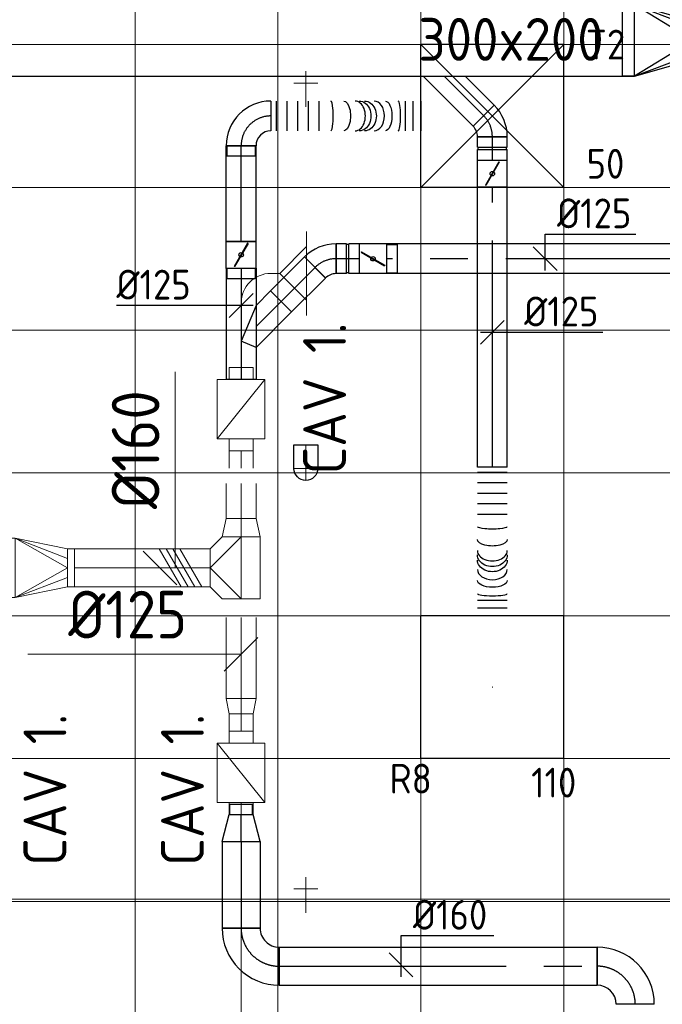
# Model space of a CAD drawing. Header units: millimetres. Extents: x -72425 to 38660, y 7096 to 51783.
# Tile 47 of 54: x -26085 to -23387, y 14856 to 18992. Entities that reach past the tile are written whole.
import ezdxf
from ezdxf.enums import TextEntityAlignment as Align

# ---------------------------------------------------------------- set-up
doc = ezdxf.new("R2010")
doc.units = ezdxf.units.MM
doc.header["$LTSCALE"] = 50
doc.linetypes.add('CENTER2', pattern=[28.575, 19.05, -3.175, 3.175, -3.175])
for name, color, linetype, lineweight in [('WL570---_BESTAAND-HARTLIJN', 161, 'Continuous', 0), ('WL570---_BESTAAND-MAATVOERING', 161, 'Continuous', 0), ('WL570---_BESTAAND-TOEVOER', 180, 'Continuous', 0), ('WL570---_DEMONTEREN', 10, 'Continuous', 0)]:
    doc.layers.add(name, color=color, linetype=linetype, lineweight=lineweight)
for name, color, linetype in [('WL570---_RETOUR', 100, 'Continuous'), ('WL570---_RETOUR_HL', 1, 'Continuous'), ('WL570---_RETOUR_RST', 100, 'Continuous'), ('WL570---_RETOUR_RST_HL', 1, 'Continuous'), ('WL570---_TOEVOER', 200, 'Continuous'), ('WL570---_TOEVOER_HL', 1, 'Continuous'), ('WL570---_TOEVOER_RST', 3, 'Continuous'), ('WL570---_TOEVOER_RST_HL', 1, 'Continuous'), ('WM570---_DEMONTEREN', 1, 'Continuous'), ('WM570---_RETOUR', 2, 'Continuous'), ('WM570---_RETOUR_PR', 2, 'Continuous'), ('WM570---_RETOUR_RST_PR', 1, 'Continuous'), ('WM570---_TOEVOER', 2, 'Continuous'), ('WM570---_TOEVOER_PR', 2, 'Continuous'), ('WM570---_TOEVOER_RST_PR', 1, 'Continuous')]:
    doc.layers.add(name, color=color, linetype=linetype)
doc.layers.get('WL570---_DEMONTEREN').off()
doc.styles.add('BURO-025', font='ISO96.shx', dxfattribs={"height": 125})
doc.styles.add('MAATVOERING', font='ISO')

# ---------------------------------------------------------------- blocks, each defined once
blk = doc.blocks.new('A$C33D74301')
at = {"color": 8, "linetype": 'Continuous', "lineweight": 13}
for p, q in [((-22200, -24725), (-22200, -32803.4)), ((-21600, -24725), (-21600, -32594.6)), ((-21000, -24725), (-21000, -32368)), ((-20400, -24725), (-20400, -32131.2)), ((-34200, -25275), (-18000, -25275)), ((-34200, -25875), (-18000, -25875)), ((-34200, -26475), (-18000, -26475)), ((-34200, -27075), (-18000, -27075)), ((-34200, -27675), (-18000, -27675)), ((-34200, -28275), (-18000, -28275)), ((-34200, -28875), (-18000, -28875))]:
    blk.add_line(p, q, dxfattribs=at)
blk = doc.blocks.new('KARO')
for p, q in [((1, 0.5), (0, 0.5)), ((0, -0.5), (1, -0.5))]:
    blk.add_line(p, q)
at = {"invisible_edges": 15}
blk.add_3dface([(0, 0.5), (0, -0.5), (1, -0.5), (1, 0.5)], dxfattribs=at)
at = {"layer": 'WL570---_BESTAAND-HARTLIJN'}
blk.add_line((0, 0), (1, 0), dxfattribs=at)
blk = doc.blocks.new('VBX1001000010025000')
blk.add_lwpolyline([(50, -100), (300, -100), (300, 100), (50, 100)], close=True)
for points in [[(50, 50), (0, 50), (0, -50), (50, -50)], [(300, -50), (350, -50), (350, 50), (300, 50)]]:
    blk.add_lwpolyline(points)
at = {"layer": 'WL570---_BESTAAND-HARTLIJN'}
blk.add_line((300, 0), (350, 0), dxfattribs=at)
at = {"layer": 'WL570---_BESTAAND-TOEVOER'}
blk.add_line((50, -100), (300, 100), dxfattribs=at)
blk = doc.blocks.new('OSV1251000640K')
blk.add_lwpolyline([(-64, -62.5), (0, -50), (0, 50), (-64, 62.5)], close=True)
at = {"layer": 'WL570---_BESTAAND-HARTLIJN'}
blk.add_line((-64, 0), (0, 0), dxfattribs=at)
blk = doc.blocks.new('VRO2502000016030000-0')
for p, q in [((0, 155), (0, -155)), ((50, -125), (50, 125)), ((270, -80), (270, 80))]:
    blk.add_line(p, q)
blk.add_lwpolyline([(0, 125), (0, -125), (50, -125), (270, -80), (300, -80), (300, 80), (270, 80), (50, 125)], close=True)
at = {"layer": 'WL570---_BESTAAND-TOEVOER'}
for p, q in [((50, 125), (270, 40)), ((50, -125), (270, -40))]:
    blk.add_line(p, q, dxfattribs=at)
blk.add_lwpolyline([(50, -125), (270, 0), (50, 125)], dxfattribs=at)
blk = doc.blocks.new('OTS16016016000T')
blk.add_lwpolyline([(-130, -210), (130, -210), (130, -50), (80, 0), (-80, 0), (-130, -50)], close=True)
at = {"layer": 'WL570---_BESTAAND-HARTLIJN'}
blk.add_line((-130, -130), (130, -130), dxfattribs=at)
at = {"layer": 'WL570---_BESTAAND-TOEVOER'}
blk.add_lwpolyline([(-130, -130), (0, 0), (130, -130)], dxfattribs=at)
blk = doc.blocks.new('MVLINE')
blk.add_line((35.4, -35.4), (-35.4, 35.4))
blk = doc.blocks.new('OSV1601250780G')
blk.add_lwpolyline([(0, -80), (78, -62.5), (78, 62.5), (0, 80)], close=True)
at = {"layer": 'WL570---_BESTAAND-HARTLIJN'}
blk.add_line((0, 0), (78, 0), dxfattribs=at)
blk = doc.blocks.new('KARH')
blk.add_line((0, -0.5), (1, -0.5))
at = {"invisible_edges": 15}
blk.add_3dface([(0, 0.5), (0, -0.5), (1, -0.5), (1, 0.5)], dxfattribs=at)
blk = doc.blocks.new('UISO')
for p, q in [((0, 0.18), (1, 0.757)), ((0, 0), (1, 0.577))]:
    blk.add_line(p, q)
at = {"layer": 'WL570---_BESTAAND-TOEVOER'}
for p, q in [((0, 0.36), (1, 0.937)), ((0, -0.18), (1, 0.397))]:
    blk.add_line(p, q, dxfattribs=at)
blk = doc.blocks.new('*U579')
at = {"layer": 'WM570---_TOEVOER', "color": 0, "ltscale": 10}
for p, q in [((0, 122.7), (389.3, 122.7)), ((0, -50), (0, 122.7)), ((50, -50), (-50, 50))]:
    blk.add_line(p, q, dxfattribs=at)
at = {"layer": 'WM570---_TOEVOER', "color": 0, "style": 'BURO-025'}
blk.add_text('%%c160', height=125, dxfattribs=at).set_placement((50, 147.7))
blk = doc.blocks.new('*U583')
at = {"layer": 'WM570---_RETOUR', "color": 0, "ltscale": 10}
for p, q in [((-50, -50), (50, 50)), ((-50, 0), (464, 0))]:
    blk.add_line(p, q, dxfattribs=at)
at = {"layer": 'WM570---_RETOUR', "color": 0, "style": 'BURO-025'}
blk.add_text('%%c125', height=125, dxfattribs=at).set_placement((133.6, 25))
blk = doc.blocks.new('OBO10000090ZH')
blk.add_lwpolyline([(-50, -100), (50, -100), (50, 0, 1), (-50, 0)], format="xyb", close=True)
at = {"layer": 'WL570---_BESTAAND-HARTLIJN'}
for points in [[(0, -100), (0, 50)], [(-50, 0), (50, 0)]]:
    blk.add_lwpolyline(points, dxfattribs=at)
blk = doc.blocks.new('OBO12500090H')
blk.add_lwpolyline([(62.5, -125, 0.414214), (-125, 62.5), (-125, -62.5, -0.414214), (-62.5, -125)], format="xyb", close=True)
at = {"invisible_edges": 15}
for points in [[(-114.1, -63.4), (-92.4, 59.7), (-125, 62.5), (-125, -62.5)], [(-103.6, -66.3), (-60.9, 51.2), (-92.4, 59.7), (-114.1, -63.4)], [(-93.8, -70.9), (-31.2, 37.4), (-60.9, 51.2), (-103.6, -66.3)], [(-84.8, -77.1), (-4.5, 18.6), (-31.2, 37.4), (-93.8, -70.9)], [(-77.1, -84.8), (18.6, -4.5), (-4.5, 18.6), (-84.8, -77.1)], [(-70.9, -93.8), (37.4, -31.2), (18.6, -4.5), (-77.1, -84.8)], [(-66.3, -103.6), (51.2, -60.9), (37.4, -31.2), (-70.9, -93.8)], [(-63.4, -114.1), (59.7, -92.4), (51.2, -60.9), (-66.3, -103.6)], [(-62.5, -125), (62.5, -125), (59.7, -92.4), (-63.4, -114.1)]]:
    blk.add_3dface(points, dxfattribs=at)
at = {"layer": 'WL570---_BESTAAND-HARTLIJN'}
blk.add_arc((-125, -125), 125, 0, 90, dxfattribs=at)
blk = doc.blocks.new('OTS12512512500H')
blk.add_lwpolyline([(-112.5, -62.5), (112.5, -62.5), (112.5, 62.5), (62.5, 112.5), (-62.5, 112.5), (-112.5, 62.5)], close=True)
at = {"layer": 'WL570---_BESTAAND-HARTLIJN'}
blk.add_line((-112.5, 0), (112.5, 0), dxfattribs=at)
at = {"layer": 'WL570---_BESTAAND-TOEVOER'}
blk.add_lwpolyline([(-112.5, 0), (0, 112.5), (112.5, 0)], dxfattribs=at)
blk = doc.blocks.new('OSV1251000640G')
blk.add_lwpolyline([(0, -62.5), (64, -50), (64, 50), (0, 62.5)], close=True)
at = {"layer": 'WL570---_BESTAAND-HARTLIJN'}
blk.add_line((0, 0), (64, 0), dxfattribs=at)
blk = doc.blocks.new('*U594')
at = {"color": 0, "ltscale": 10}
for p, q in [((300, 300, -2650), (-300, 300, -2650)), ((-300, -300, -2650), (-300, 300, -2650)), ((300, -300, -2650), (300, 300, -2650)), ((300, -300, -2650), (-300, -300, -2650))]:
    blk.add_line(p, q, dxfattribs=at)
at = {"layer": 'WL570---_RETOUR_RST_HL', "linetype": 'CENTER2'}
blk.add_circle((0, 0, -2650), 0.075, dxfattribs=at)
at = {"layer": 'WL570---_RETOUR_RST', "color": 2, "style": 'BURO-025'}
for tag in ['MC', 'Q']:
    blk.add_attdef(tag, text='', height=125, dxfattribs=at).set_placement((0, 0), align=Align.MIDDLE)
at = {"layer": 'WM570---_RETOUR_RST_PR', "color": 2, "style": 'BURO-025'}
blk.add_attdef('POSNR', text='', height=125, dxfattribs=at).set_placement((0, 0), align=Align.MIDDLE)
blk = doc.blocks.new('*U664')
at = {"color": 0, "ltscale": 10}
for p, q in [((0, 62.5, -2700), (0, -62.5, -2700)), ((22.1, 62.5, -2700), (22.1, -62.5, -2700)), ((66.3, 62.5, -2700), (66.3, -62.5, -2700)), ((110.4, 62.5, -2700), (110.4, -62.5, -2700)), ((154.6, 62.5, -2700), (154.6, -62.5, -2700)), ((198.8, 62.5, -2700), (198.8, -62.5, -2700)), ((560, 62.5, -2700), (560, -62.5, -2700)), ((592.4, 62.5, -2700), (592.4, -62.5, -2700)), ((624.7, 62.5, -2700), (624.7, -62.5, -2700))]:
    blk.add_line(p, q, dxfattribs=at)
for centre, major_axis, ratio, start_param, end_param in [((249.5, 0, -2700), (0, -62.5), 0.152467, 0, 3.141593), ((351.1, 0, -2700), (0, -62.5), 0.694319, 0, 3.141593), ((429.8, 0, -2700), (0, 62.5), 0.694319, 3.141593, 6.283185), ((531.4, 0, -2700), (0, 62.5), 0.152467, 3.141593, 6.283185)]:
    blk.add_ellipse(centre, major_axis=major_axis, ratio=ratio, start_param=start_param, end_param=end_param, dxfattribs=at)
at = {"color": 0, "ltscale": 10, "extrusion": (0, 0, -1)}
for centre, major_axis, ratio, start_param, end_param in [((304, 0, -2700), (0, 62.5), 0.443546, 0, 3.141593), ((368.7, 0, -2700), (0, 62.5), 0.788158, 0, 3.141593), ((390.5, 0, -2700), (0, 62.5), 0.788158, 0, 3.141593), ((476.9, 0, -2700), (0, -62.5), 0.443546, 3.141593, 6.283185)]:
    blk.add_ellipse(centre, major_axis=major_axis, ratio=ratio, start_param=start_param, end_param=end_param, dxfattribs=at)
at = {"layer": 'WM570---_RETOUR_PR', "color": 2, "style": 'BURO-025'}
blk.add_attdef('POSNR', text='', height=125, dxfattribs=at).set_placement((0, 0), align=Align.MIDDLE)
blk = doc.blocks.new('*U665')
at = {"color": 0, "ltscale": 10}
for p, q in [((-49.3, 62.5, -2700), (-5, 62.5, -2700)), ((-49.3, 62.5, -2700), (-49.3, -62.5, -2700)), ((-5, 62.5, -2700), (-5, -62.5, -2700)), ((-5, 59.375, -2700), (5, 59.375, -2700)), ((5, 62.5, -2700), (49.3, 62.5, -2700)), ((5, 62.5, -2700), (5, -62.5, -2700)), ((49.3, 62.5, -2700), (49.3, -62.5, -2700)), ((-49.3, -62.5, -2700), (-5, -62.5, -2700)), ((-5, -59.375, -2700), (5, -59.375, -2700)), ((5, -62.5, -2700), (49.3, -62.5, -2700))]:
    blk.add_line(p, q, dxfattribs=at)
at = {"layer": 'WL570---_RETOUR_HL', "linetype": 'CENTER2'}
blk.add_line((-49.3, 0, -2700), (49.3, 0, -2700), dxfattribs=at)
at = {"layer": 'WM570---_RETOUR_PR', "color": 2, "style": 'BURO-025'}
blk.add_attdef('POSNR', text='', height=125, dxfattribs=at).set_placement((0, 0), align=Align.MIDDLE)
blk = doc.blocks.new('*U666')
at = {"color": 0, "ltscale": 10}
for p, q in [((0, 62.5, -2700), (1176.6, 62.5, -2700)), ((0, -62.5, -2700), (0, 62.5, -2700)), ((0, -62.5, -2700), (1176.6, -62.5, -2700))]:
    blk.add_line(p, q, dxfattribs=at)
at = {"layer": 'WL570---_RETOUR_HL', "linetype": 'CENTER2'}
blk.add_line((0, 0, -2700), (1176.6, 0, -2700), dxfattribs=at)
at = {"layer": 'WM570---_RETOUR_PR', "color": 2, "style": 'BURO-025'}
blk.add_attdef('POSNR', text='', height=125, dxfattribs=at).set_placement((0, 0), align=Align.MIDDLE)
blk = doc.blocks.new('*U667')
at = {"ltscale": 10}
for p, q in [((-56.5, 62.5, -2700), (56.4, 62.5, -2700)), ((-56.5, -62.5, -2700), (-56.5, 62.5, -2700)), ((56.4, 62.5, -2700), (56.4, -62.5, -2700)), ((-49.4, 27.3, -2700), (-48.4, 29.1, -2700)), ((48.4, -29.1, -2700), (-49.4, 27.3, -2700)), ((49.4, -27.3, -2700), (-48.4, 29.1, -2700)), ((48.4, -29.1, -2700), (49.4, -27.3, -2700)), ((-56.5, -62.5, -2700), (56.4, -62.5, -2700))]:
    blk.add_line(p, q, dxfattribs=at)
blk.add_circle((0, 0, -2700), 9.41, dxfattribs=at)
at = {"layer": 'WL570---_RETOUR', "color": 2, "style": 'BURO-025'}
blk.add_attdef('I', text='', height=125, dxfattribs=at).set_placement((0, 0), align=Align.MIDDLE)
at = {"layer": 'WM570---_RETOUR_PR', "color": 2, "style": 'BURO-025'}
blk.add_attdef('POSNR', text='', height=125, dxfattribs=at).set_placement((0, 0), align=Align.MIDDLE)
blk = doc.blocks.new('*U668')
at = {"color": 0, "ltscale": 10}
for p, q in [((-51.8, -62.5, -2700), (-51.8, 62.5, -2700)), ((-7.6, 80.8, -2700), (80.8, -7.6, -2700))]:
    blk.add_line(p, q, dxfattribs=at)
for radius in [62.6, 187.6]:
    blk.add_arc((-51.8, 125.1, -2700), radius, 270, 315, dxfattribs=at)
at = {"layer": 'WL570---_RETOUR_HL', "linetype": 'CENTER2'}
blk.add_arc((-51.8, 125.1, -2700), 125.1, 270, 315, dxfattribs=at)
at = {"layer": 'WM570---_RETOUR_PR', "color": 2, "style": 'BURO-025'}
blk.add_attdef('POSNR', text='', height=125, dxfattribs=at).set_placement((0, 0), align=Align.MIDDLE)
blk = doc.blocks.new('*U676')
at = {"ltscale": 10}
for p, q in [((-56.5, 59.4, -2700), (-100.8, 59.4, -2700)), ((-100.8, -59.4, -2700), (-100.8, 59.4, -2700)), ((-56.5, 62.5, -2700), (56.4, 62.5, -2700)), ((-56.5, -62.5, -2700), (-56.5, 62.5, -2700)), ((56.4, 62.5, -2700), (56.4, -62.5, -2700)), ((-49.4, 27.3, -2700), (-48.4, 29.1, -2700)), ((48.4, -29.1, -2700), (-49.4, 27.3, -2700)), ((49.4, -27.3, -2700), (-48.4, 29.1, -2700)), ((48.4, -29.1, -2700), (49.4, -27.3, -2700)), ((-56.5, -59.4, -2700), (-100.8, -59.4, -2700)), ((-56.5, -62.5, -2700), (56.4, -62.5, -2700))]:
    blk.add_line(p, q, dxfattribs=at)
blk.add_circle((0, 0, -2700), 9.41, dxfattribs=at)
at = {"layer": 'WL570---_TOEVOER', "color": 2, "style": 'BURO-025'}
blk.add_attdef('I', text='', height=125, dxfattribs=at).set_placement((0, 0), align=Align.MIDDLE)
at = {"layer": 'WM570---_TOEVOER_PR', "color": 2, "style": 'BURO-025'}
blk.add_attdef('POSNR', text='', height=125, dxfattribs=at).set_placement((0, 0), align=Align.MIDDLE)
blk = doc.blocks.new('*U677')
at = {"color": 0, "ltscale": 10}
for p, q in [((-49.3, 62.5, -2700), (-5, 62.5, -2700)), ((-49.3, 62.5, -2700), (-49.3, -62.5, -2700)), ((-5, 62.5, -2700), (-5, -62.5, -2700)), ((-5, 59.375, -2700), (5, 59.375, -2700)), ((5, 62.5, -2700), (49.3, 62.5, -2700)), ((5, 62.5, -2700), (5, -62.5, -2700)), ((49.3, 62.5, -2700), (49.3, -62.5, -2700)), ((-49.3, -62.5, -2700), (-5, -62.5, -2700)), ((-5, -59.375, -2700), (5, -59.375, -2700)), ((5, -62.5, -2700), (49.3, -62.5, -2700))]:
    blk.add_line(p, q, dxfattribs=at)
at = {"layer": 'WL570---_TOEVOER_HL', "linetype": 'CENTER2'}
blk.add_line((-49.3, 0, -2700), (49.3, 0, -2700), dxfattribs=at)
at = {"layer": 'WM570---_TOEVOER_PR', "color": 2, "style": 'BURO-025'}
blk.add_attdef('POSNR', text='', height=125, dxfattribs=at).set_placement((0, 0), align=Align.MIDDLE)
blk = doc.blocks.new('*U678')
at = {"color": 0, "ltscale": 10}
for p, q in [((0, 62.5, -2700), (1453.6, 62.5, -2700)), ((0, -62.5, -2700), (0, 62.5, -2700)), ((0, -62.5, -2700), (1453.6, -62.5, -2700))]:
    blk.add_line(p, q, dxfattribs=at)
at = {"layer": 'WL570---_TOEVOER_HL', "linetype": 'CENTER2'}
blk.add_line((0, 0, -2700), (1453.6, 0, -2700), dxfattribs=at)
at = {"layer": 'WM570---_TOEVOER_PR', "color": 2, "style": 'BURO-025'}
blk.add_attdef('POSNR', text='', height=125, dxfattribs=at).set_placement((0, 0), align=Align.MIDDLE)
blk = doc.blocks.new('*U679')
at = {"layer": 'WM570---_TOEVOER', "color": 0, "ltscale": 10}
for p, q in [((0, 103.3), (380.4, 103.3)), ((0, -50), (0, 103.3)), ((50, -50), (-50, 50))]:
    blk.add_line(p, q, dxfattribs=at)
at = {"layer": 'WM570---_TOEVOER', "color": 0, "style": 'BURO-025'}
blk.add_text('%%c125', height=125, dxfattribs=at).set_placement((50, 128.3))
blk = doc.blocks.new('*U680')
at = {"color": 0, "ltscale": 10}
for p, q in [((-51.8, -62.5, -2700), (-51.8, 62.5, -2700)), ((-7.6, 80.8, -2700), (80.8, -7.6, -2700))]:
    blk.add_line(p, q, dxfattribs=at)
for radius in [62.6, 187.6]:
    blk.add_arc((-51.8, 125.1, -2700), radius, 270, 315, dxfattribs=at)
at = {"layer": 'WL570---_TOEVOER_HL', "linetype": 'CENTER2'}
blk.add_arc((-51.8, 125.1, -2700), 125.1, 270, 315, dxfattribs=at)
at = {"layer": 'WM570---_TOEVOER_PR', "color": 2, "style": 'BURO-025'}
blk.add_attdef('POSNR', text='', height=125, dxfattribs=at).set_placement((0, 0), align=Align.MIDDLE)
blk = doc.blocks.new('*U681')
at = {"color": 0, "ltscale": 10}
for p, q in [((0, 62.5, -2700), (201.5, 62.5, -2700)), ((0, -62.5, -2700), (0, 62.5, -2700)), ((201.5, 62.5, -2700), (201.5, -62.5, -2700)), ((0, -62.5, -2700), (201.5, -62.5, -2700))]:
    blk.add_line(p, q, dxfattribs=at)
at = {"layer": 'WL570---_TOEVOER_HL', "linetype": 'CENTER2'}
blk.add_line((0, 0, -2700), (201.5, 0, -2700), dxfattribs=at)
at = {"layer": 'WM570---_TOEVOER_PR', "color": 2, "style": 'BURO-025'}
blk.add_attdef('POSNR', text='', height=125, dxfattribs=at).set_placement((0, 0), align=Align.MIDDLE)
blk = doc.blocks.new('*U682')
at = {"color": 0, "ltscale": 10}
for p, q in [((0, 88.4, -2700), (61, 149.3, -2700)), ((61, 149.3, -2700), (149.3, 61, -2700)), ((0, 88.4, -2700), (-62.5, -62.5, -2700)), ((0, -88.4, -2700), (149.3, 61, -2700)), ((0, -88.4, -2700), (-62.5, -62.5, -2700))]:
    blk.add_line(p, q, dxfattribs=at)
at = {"layer": 'WL570---_TOEVOER_HL', "linetype": 'CENTER2'}
blk.add_line((0, 0, -2700), (105.2, 105.2, -2700), dxfattribs=at)
at = {"layer": 'WM570---_TOEVOER_PR', "color": 2, "style": 'BURO-025'}
blk.add_attdef('POSNR', text='', height=125, dxfattribs=at).set_placement((0, 0), align=Align.MIDDLE)
blk = doc.blocks.new('*U683')
at = {"color": 0, "ltscale": 10}
for p, q in [((0, 62.5, -2700), (466.9, 62.5, -2700)), ((0, -62.5, -2700), (0, 62.5, -2700)), ((466.9, 62.5, -2700), (466.9, -62.5, -2700)), ((0, -62.5, -2700), (466.9, -62.5, -2700))]:
    blk.add_line(p, q, dxfattribs=at)
at = {"layer": 'WL570---_TOEVOER_HL', "linetype": 'CENTER2'}
blk.add_line((0, 0, -2700), (466.9, 0, -2700), dxfattribs=at)
at = {"layer": 'WM570---_TOEVOER_PR', "color": 2, "style": 'BURO-025'}
blk.add_attdef('POSNR', text='', height=125, dxfattribs=at).set_placement((0, 0), align=Align.MIDDLE)
blk = doc.blocks.new('*U684')
at = {"layer": 'WM570---_TOEVOER', "color": 0, "ltscale": 10}
for p, q in [((-50, -50), (50, 50)), ((50, 0), (-523.5, 0))]:
    blk.add_line(p, q, dxfattribs=at)
at = {"layer": 'WM570---_TOEVOER', "color": 0, "style": 'BURO-025'}
blk.add_text('%%c125', height=125, dxfattribs=at).set_placement((-523.5, 25))
blk = doc.blocks.new('*U685')
at = {"color": 0, "ltscale": 10}
for p, q in [((45, 150, -2700), (-5, 150, -2700)), ((-5, -150, -2700), (-5, 150, -2700)), ((290, 0, -2700), (45, 150, -2700)), ((45, 150, -2700), (290, 56.6, -2700)), ((290, 80, -2700), (45, 150, -2700)), ((45, -150, -2700), (45, 150, -2700)), ((295, 80, -2700), (290, 80, -2700)), ((290, -80, -2700), (290, 80, -2700)), ((295, -80, -2700), (295, 80, -2700)), ((290, 0, -2700), (45, -150, -2700)), ((45, -150, -2700), (290, -56.6, -2700)), ((45, -150, -2700), (290, -80, -2700)), ((295, -80, -2700), (290, -80, -2700)), ((45, -150, -2700), (-5, -150, -2700))]:
    blk.add_line(p, q, dxfattribs=at)
at = {"layer": 'WM570---_RETOUR_PR', "color": 2, "style": 'BURO-025'}
blk.add_attdef('POSNR', text='', height=125, dxfattribs=at).set_placement((0, 0), align=Align.MIDDLE)
blk = doc.blocks.new('*U716')
at = {"color": 0, "ltscale": 10}
for p, q in [((0, 80, -2700), (113.1, 50, -2700)), ((0, 80, -2700), (0, -80, -2700)), ((113.1, 50, -2700), (113.1, -50, -2700)), ((113.1, 47.5, -2700), (155.7, 47.5, -2700)), ((155.7, 47.5, -2700), (155.7, -47.5, -2700)), ((155.7, 47.5, -2700), (155.7, -47.5, -2700)), ((0, -80, -2700), (113.1, -50, -2700)), ((113.1, -47.5, -2700), (155.7, -47.5, -2700))]:
    blk.add_line(p, q, dxfattribs=at)
at = {"layer": 'WL570---_TOEVOER_HL', "linetype": 'CENTER2'}
blk.add_line((0, 0, -2700), (113.1, 0, -2700), dxfattribs=at)
for centre in [(0, 0, -2700), (113.1, 0, -2700)]:
    blk.add_circle(centre, 0.075, dxfattribs=at)
at = {"layer": 'WM570---_TOEVOER_PR', "color": 2, "style": 'BURO-025'}
blk.add_attdef('POSNR', text='', height=125, dxfattribs=at).set_placement((0, 0), align=Align.MIDDLE)
blk = doc.blocks.new('*U717')
at = {"color": 0, "ltscale": 10}
for p, q in [((0, 80, -2700), (364.7, 80, -2700)), ((0, -80, -2700), (0, 80, -2700)), ((364.7, 80, -2700), (364.7, -80, -2700)), ((0, -80, -2700), (364.7, -80, -2700))]:
    blk.add_line(p, q, dxfattribs=at)
at = {"layer": 'WL570---_TOEVOER_HL', "linetype": 'CENTER2'}
blk.add_line((0, 0, -2700), (364.7, 0, -2700), dxfattribs=at)
at = {"layer": 'WM570---_TOEVOER_PR', "color": 2, "style": 'BURO-025'}
blk.add_attdef('POSNR', text='', height=125, dxfattribs=at).set_placement((0, 0), align=Align.MIDDLE)
blk = doc.blocks.new('*U718')
at = {"color": 0, "ltscale": 10}
for p, q in [((-80, 160, -2700), (80, 160, -2700)), ((-160, -80, -2700), (-160, 80, -2700))]:
    blk.add_line(p, q, dxfattribs=at)
for radius in [80, 240]:
    blk.add_arc((-160, 160, -2700), radius, 270, 0, dxfattribs=at)
at = {"layer": 'WL570---_TOEVOER_HL', "linetype": 'CENTER2'}
blk.add_arc((-160, 160, -2700), 160, 270, 0, dxfattribs=at)
at = {"layer": 'WM570---_TOEVOER_PR', "color": 2, "style": 'BURO-025'}
blk.add_attdef('POSNR', text='', height=125, dxfattribs=at).set_placement((0, 0), align=Align.MIDDLE)
blk = doc.blocks.new('*U719')
at = {"color": 0, "ltscale": 10}
for p, q in [((0, 80, -2700), (1334.8, 80, -2700)), ((0, -80, -2700), (0, 80, -2700)), ((1334.8, 80, -2700), (1334.8, -80, -2700)), ((0, -80, -2700), (1334.8, -80, -2700))]:
    blk.add_line(p, q, dxfattribs=at)
at = {"layer": 'WL570---_TOEVOER_HL', "linetype": 'CENTER2'}
blk.add_line((0, 0, -2700), (1334.8, 0, -2700), dxfattribs=at)
at = {"layer": 'WM570---_TOEVOER_PR', "color": 2, "style": 'BURO-025'}
blk.add_attdef('POSNR', text='', height=125, dxfattribs=at).set_placement((0, 0), align=Align.MIDDLE)
blk = doc.blocks.new('*U721')
at = {"color": 0, "ltscale": 10}
for p, q in [((-160, -80, -2700), (-160, 80, -2700)), ((80, -160, -2700), (-80, -160, -2700))]:
    blk.add_line(p, q, dxfattribs=at)
for radius, start in [(240, 0), (80, 360)]:
    blk.add_arc((-160, -160, -2700), radius, start, 90, dxfattribs=at)
at = {"layer": 'WL570---_TOEVOER_HL', "linetype": 'CENTER2'}
blk.add_arc((-160, -160, -2700), 160, 0, 90, dxfattribs=at)
at = {"layer": 'WM570---_TOEVOER_PR', "color": 2, "style": 'BURO-025'}
blk.add_attdef('POSNR', text='', height=125, dxfattribs=at).set_placement((0, 0), align=Align.MIDDLE)
blk = doc.blocks.new('*U735')
at = {"ltscale": 10}
for p, q in [((-56.5, 59.4, -2700), (-100.8, 59.4, -2700)), ((-100.8, -59.4, -2700), (-100.8, 59.4, -2700)), ((-56.5, 62.5, -2700), (56.4, 62.5, -2700)), ((-56.5, -62.5, -2700), (-56.5, 62.5, -2700)), ((56.4, 62.5, -2700), (56.4, -62.5, -2700)), ((-49.4, 27.3, -2700), (-48.4, 29.1, -2700)), ((48.4, -29.1, -2700), (-49.4, 27.3, -2700)), ((49.4, -27.3, -2700), (-48.4, 29.1, -2700)), ((48.4, -29.1, -2700), (49.4, -27.3, -2700)), ((-56.5, -59.4, -2700), (-100.8, -59.4, -2700)), ((-56.5, -62.5, -2700), (56.4, -62.5, -2700))]:
    blk.add_line(p, q, dxfattribs=at)
blk.add_circle((0, 0, -2700), 9.41, dxfattribs=at)
at = {"layer": 'WL570---_TOEVOER', "color": 2, "style": 'BURO-025'}
blk.add_attdef('I', text='', height=125, dxfattribs=at).set_placement((0, 0), align=Align.MIDDLE)
at = {"layer": 'WM570---_TOEVOER_PR', "color": 2, "style": 'BURO-025'}
blk.add_attdef('POSNR', text='', height=125, dxfattribs=at).set_placement((0, 0), align=Align.MIDDLE)
blk = doc.blocks.new('*U736')
at = {"color": 0, "ltscale": 10}
for p, q in [((0, 62.5, -2700), (402.3, 62.5, -2700)), ((0, -62.5, -2700), (0, 62.5, -2700)), ((402.3, 62.5, -2700), (402.3, -62.5, -2700)), ((0, -62.5, -2700), (402.3, -62.5, -2700))]:
    blk.add_line(p, q, dxfattribs=at)
at = {"layer": 'WL570---_TOEVOER_HL', "linetype": 'CENTER2'}
blk.add_line((0, 0, -2700), (402.3, 0, -2700), dxfattribs=at)
at = {"layer": 'WM570---_TOEVOER_PR', "color": 2, "style": 'BURO-025'}
blk.add_attdef('POSNR', text='', height=125, dxfattribs=at).set_placement((0, 0), align=Align.MIDDLE)
blk = doc.blocks.new('*U737')
at = {"color": 0, "ltscale": 10}
for p, q in [((300, 300, -2500), (-300, 300, -2500)), ((-300, -300, -2500), (-300, 300, -2500)), ((300, -300, -2500), (-300, 300, -2500)), ((-300, -300, -2500), (300, 300, -2500)), ((300, -300, -2500), (300, 300, -2500)), ((300, -300, -2500), (-300, -300, -2500))]:
    blk.add_line(p, q, dxfattribs=at)
at = {"layer": 'WL570---_TOEVOER_RST_HL', "linetype": 'CENTER2'}
blk.add_circle((0, 0, -2500), 0.075, dxfattribs=at)
at = {"layer": 'WL570---_TOEVOER_RST', "color": 2, "style": 'BURO-025'}
for tag in ['MC', 'Q']:
    blk.add_attdef(tag, text='', height=125, dxfattribs=at).set_placement((0, 0), align=Align.MIDDLE)
at = {"layer": 'WM570---_TOEVOER_RST_PR', "color": 2, "style": 'BURO-025'}
blk.add_attdef('POSNR', text='', height=125, dxfattribs=at).set_placement((0, 0), align=Align.MIDDLE)
blk = doc.blocks.new('*U738')
at = {"color": 0, "ltscale": 10}
for p, q in [((-59.375, 125, -2700), (-59.375, 169.3, -2700)), ((-59.375, 169.3, -2700), (59.375, 169.3, -2700)), ((59.375, 125, -2700), (59.375, 169.3, -2700)), ((-62.5, 125, -2700), (62.5, 125, -2700)), ((-59.375, 125, -2700), (59.375, 125, -2700)), ((-125, -62.5, -2700), (-125, 62.5, -2700))]:
    blk.add_line(p, q, dxfattribs=at)
for radius in [62.5, 187.5]:
    blk.add_arc((-125, 125, -2700), radius, 270, 360, dxfattribs=at)
at = {"layer": 'WL570---_TOEVOER_HL', "linetype": 'CENTER2'}
blk.add_arc((-125, 125, -2700), 125, 270, 0, dxfattribs=at)
at = {"layer": 'WM570---_TOEVOER_PR', "color": 2, "style": 'BURO-025'}
blk.add_attdef('POSNR', text='', height=125, dxfattribs=at).set_placement((0, 0), align=Align.MIDDLE)
blk = doc.blocks.new('*U739')
at = {"color": 0, "ltscale": 10}
for p, q in [((0, 62.5, -2700), (0, -62.5, -2700)), ((22.4, 62.5, -2700), (22.4, -62.5, -2700)), ((67.2, 62.5, -2700), (67.2, -62.5, -2700)), ((111.9, 62.5, -2700), (111.9, -62.5, -2700)), ((156.7, 62.5, -2700), (156.7, -62.5, -2700)), ((201.5, 62.5, -2700), (201.5, -62.5, -2700)), ((563.3, 62.5, -2700), (563.3, -62.5, -2700)), ((596.5, 62.5, -2700), (596.5, -62.5, -2700)), ((629.8, 62.5, -2700), (629.8, -62.5, -2700))]:
    blk.add_line(p, q, dxfattribs=at)
for centre, major_axis, ratio, start_param, end_param in [((252.3, 0, -2700), (0, -62.5), 0.151803, 0, 3.141593), ((353.6, 0, -2700), (0, -62.5), 0.691859, 0, 3.141593), ((433.6, 0, -2700), (0, 62.5), 0.691859, 3.141593, 6.283185), ((534.9, 0, -2700), (0, 62.5), 0.151803, 3.141593, 6.283185)]:
    blk.add_ellipse(centre, major_axis=major_axis, ratio=ratio, start_param=start_param, end_param=end_param, dxfattribs=at)
at = {"color": 0, "ltscale": 10, "extrusion": (0, 0, -1)}
for centre, major_axis, ratio, start_param, end_param in [((306.7, 0, -2700), (0, 62.5), 0.441731, 0, 3.141593), ((371.2, 0, -2700), (0, 62.5), 0.785755, 0, 3.141593), ((393.6, 0, -2700), (0, 62.5), 0.785755, 0, 3.141593), ((480.5, 0, -2700), (0, -62.5), 0.441731, 3.141593, 6.283185)]:
    blk.add_ellipse(centre, major_axis=major_axis, ratio=ratio, start_param=start_param, end_param=end_param, dxfattribs=at)
at = {"layer": 'WM570---_TOEVOER_PR', "color": 2, "style": 'BURO-025'}
blk.add_attdef('POSNR', text='', height=125, dxfattribs=at).set_placement((0, 0), align=Align.MIDDLE)

msp = doc.modelspace()

# ---------------------------------------------------------------- block references
at = {"layer": 'WM570---_TOEVOER'}
msp.add_blockref('A$C33D74301', (-3400.3, 44163.1), dxfattribs=at)

# ---------------------------------------------------------------- next in the draw order: linework, layer by layer
at = {"color": 0, "ltscale": 10}
msp.add_line((-24092.8, 18633.5), (-24181.1, 18545.1), dxfattribs=at)
at = {"layer": 'WL570---_BESTAAND-MAATVOERING'}
msp.add_line((-71225.3, 15298), (-22025.3, 15298), dxfattribs=at)
for points in [[(-25431.4, 16689.4), (-25431.4, 16886.6), (-25431.4, 17512.8)], [(-26050.1, 16326.5), (-25930.7, 16326.5), (-25155.1, 16326.5)]]:
    msp.add_lwpolyline(points, dxfattribs=at)
at = {"layer": 'WL570---_RETOUR'}
for p, q in [((-24181.1, 18545.1), (-24391, 18754.9)), ((-24092.8, 18633.5), (-24214.2, 18754.9))]:
    msp.add_line(p, q, dxfattribs=at)
at = {"layer": 'WL570---_RETOUR_HL', "linetype": 'CENTER2'}
msp.add_line((-24136.9, 18589.3), (-24302.6, 18754.9), dxfattribs=at)

# ---------------------------------------------------------------- next in the draw order: block references
at = {"layer": 'WL570---_BESTAAND-MAATVOERING', "xscale": 2, "yscale": 2, "zscale": 2}
msp.add_blockref('MVLINE', (-25495.9, 16689.4), dxfattribs=at)
msp.add_blockref('MVLINE', (-25495.9, 16689.4), dxfattribs=at)
at = {"layer": 'WL570---_BESTAAND-MAATVOERING', "xscale": 2, "yscale": 2, "zscale": 2, "rotation": 90}
msp.add_blockref('MVLINE', (-25155.1, 16326.5), dxfattribs=at)
at = {"layer": 'WL570---_BESTAAND-TOEVOER', "xscale": -1, "rotation": 270}
for name, p in [('VBX1001000010025000', (-25155.1, 17181)), ('OSV1601250780G', (-25155.1, 16819.4))]:
    msp.add_blockref(name, p, dxfattribs=at)
at = {"layer": 'WL570---_BESTAAND-TOEVOER'}
for name, p, xscale, yscale, zscale, rotation in [('KARO', (-25155.1, 17181), -73.2885734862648, 100, 100, 90), ('KARO', (-25155.1, 17043.7), 146.2281481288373, 125, 125, 270), ('UISO', (-25470.1, 16769.4), 160, 160, 160, 270), ('UISO', (-25470.1, 16769.4), 160, 160, 160, 270), ('KARO', (-25155.1, 16140.8), 340.6047661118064, 125, 125, 90), ('KARO', (-25155.1, 16003.5), 73.2885734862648, 100, 100, 90)]:
    msp.add_blockref(name, p, dxfattribs=dict(at, xscale=xscale, yscale=yscale, zscale=zscale, rotation=rotation))
msp.add_blockref('VRO2502000016030000-0', (-26154.3, 16689.4), dxfattribs=at)
for name, p, rotation in [('OTS16016016000T', (-25285.1, 16689.4), 90), ('OSV1251000640K', (-25155.1, 16076.8), 270), ('VBX1001000010025000', (-25155.1, 16003.5), 270)]:
    msp.add_blockref(name, p, dxfattribs=dict(at, rotation=rotation))
at = {"layer": 'WL570---_BESTAAND-TOEVOER', "xscale": 569.2137099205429, "yscale": 160, "zscale": 160}
msp.add_blockref('KARO', (-25854.3, 16689.4), dxfattribs=at)
at = {"layer": 'WL570---_DEMONTEREN', "xscale": -1}
for name, p in [('OBO10000090ZH', (-24883.1, 18726.2)), ('OBO12500090H', (-25155.1, 17926.7))]:
    msp.add_blockref(name, p, dxfattribs=at)
at = {"layer": 'WL570---_DEMONTEREN'}
for name, p, rotation in [('OSV1251000640G', (-24880.3, 18039.2), 90), ('OSV1251000640K', (-25155.1, 17604.2), 270)]:
    msp.add_blockref(name, p, dxfattribs=dict(at, rotation=rotation))
at = {"layer": 'WL570---_DEMONTEREN', "xscale": -1}
for name, p, rotation in [('OTS12512512500H', (-24880.3, 17926.7), 90), ('OSV1251000640G', (-24880.3, 17814.2), 90), ('OSV1251000640K', (-25155.1, 15580.3), 270)]:
    msp.add_blockref(name, p, dxfattribs=dict(at, rotation=rotation))
at = {"layer": 'WL570---_DEMONTEREN'}
for p, xscale, yscale, zscale, rotation in [((-25030.1, 17926.7), -37.25594645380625, 125, 125, 180), ((-25155.1, 17801.7), 133.4546098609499, 125, 125, 270), ((-25155.1, 17531), 73.2885734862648, 100, 100, 90), ((-25155.1, 15653.5), -73.2885734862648, 100, 100, 90), ((-25155.1, 15516.3), 993.2434065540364, 125, 125, 270)]:
    msp.add_blockref('KARO', p, dxfattribs=dict(at, xscale=xscale, yscale=yscale, zscale=zscale, rotation=rotation))
msp.add_blockref('OBO10000090ZH', (-24883.1, 15340.6), dxfattribs=at)
at = {"layer": 'WL570---_RETOUR', "xscale": 12983.47745132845, "yscale": 300, "zscale": 200}
msp.add_blockref('KARH', (-36486.7, 18904.9), dxfattribs=at)
at = {"layer": 'WL570---_RETOUR'}
msp.add_blockref('*U685', (-23548.2, 18904.9, 2700), dxfattribs=at)
for name, p, rotation in [('*U668', (-24100.3, 18552.7, 2700), 90), ('*U665', (-24100.3, 18451.6, 2700), 90), ('*U667', (-24100.3, 18345.8, 2700), 90), ('*U666', (-24100.3, 17112.8, 2700), 90), ('*U664', (-24100.3, 17112.8, 2700), 270)]:
    msp.add_blockref(name, p, dxfattribs=dict(at, rotation=rotation))
at = {"layer": 'WL570---_RETOUR_RST'}
ref = msp.add_blockref('*U594', (-24100.3, 16188.1, 2650), dxfattribs=at)
ref.add_attrib('Q', '110', dxfattribs={"color": 2, "height": 125, "style": 'BURO-025'}).set_placement((-23842.6, 15787.1), align=Align.MIDDLE)
ref.add_attrib('MC', 'R8', dxfattribs={"color": 2, "height": 125, "style": 'BURO-025'}).set_placement((-24443.3, 15804.1), align=Align.MIDDLE)
at = {"layer": 'WL570---_TOEVOER'}
ref = msp.add_blockref('*U737', (-24100.3, 18588.1, 2500), dxfattribs=at)
ref.add_attrib('Q', '50', dxfattribs={"layer": 'WL570---_TOEVOER_RST', "color": 2, "height": 125, "style": 'BURO-025'}).set_placement((-23625.3, 18387.1), align=Align.MIDDLE)
ref.add_attrib('MC', 'T2', dxfattribs={"layer": 'WL570---_TOEVOER_RST', "color": 2, "height": 125, "style": 'BURO-025'}).set_placement((-23625.3, 18888.1), align=Align.MIDDLE)
for name, p, rotation in [('*U738', (-25155.1, 18588.1, 2700), 180), ('*U736', (-25155.1, 18060.8, 2700), 90), ('*U735', (-25155.1, 18004.3, 2700), 90), ('*U680', (-24808.3, 17988.1, 2700), 180), ('*U677', (-24707.2, 17988.1, 2700), 180), ('*U676', (-24601.4, 17988.1, 2700), 180), ('*U678', (-23091.3, 17988.1, 2700), 180), ('*U681', (-24844.9, 17951.4, 2700), 225), ('*U683', (-25155.1, 17947.9, 2700), 270), ('*U716', (-25155.1, 15540.4, 2700), 90), ('*U717', (-25155.1, 15540.4, 2700), 270), ('*U718', (-25155.1, 15015.8, 2700), 270)]:
    msp.add_blockref(name, p, dxfattribs=dict(at, rotation=rotation))
for name, p in [('*U739', (-25030.1, 18588.1, 2700)), ('*U682', (-25092.6, 17703.8, 2700)), ('*U719', (-24995.1, 15015.8, 2700)), ('*U721', (-23500.3, 15015.8, 2700))]:
    msp.add_blockref(name, p, dxfattribs=at)
at = {"layer": 'WM570---_DEMONTEREN', "xscale": -1, "rotation": 180}
msp.add_blockref('OBO10000090ZH', (-24883.1, 17107), dxfattribs=at)
at = {"layer": 'WM570---_RETOUR'}
msp.add_blockref('*U583', (-24100.3, 17679, 2700), dxfattribs=at)
at = {"layer": 'WM570---_TOEVOER'}
for name, p in [('*U679', (-23878.6, 17988.1, 2700)), ('*U684', (-25155.1, 17791.9, 2700)), ('*U579', (-24483.5, 15021.7, 2700))]:
    msp.add_blockref(name, p, dxfattribs=at)

# ---------------------------------------------------------------- next in the draw order: texts
at = {"layer": 'WL570---_BESTAAND-MAATVOERING', "style": 'MAATVOERING'}
for s, height, p in [('300x200', 180, (-24410.3, 18819.7)), ('%%c125', 200, (-25880.7, 16393.1))]:
    msp.add_text(s, height=height, dxfattribs=at).set_placement(p)
for s, height, p in [('CAV 1.', 180, (-24714.8, 17082)), ('%%c160', 200, (-25498.1, 16936.6)), ('CAV 1.', 180, (-25888.8, 15438.1)), ('CAV 1.', 180, (-25311.5, 15437.7))]:
    msp.add_text(s, height=height, rotation=90, dxfattribs=at).set_placement(p)

doc.saveas('drawing.dxf')
